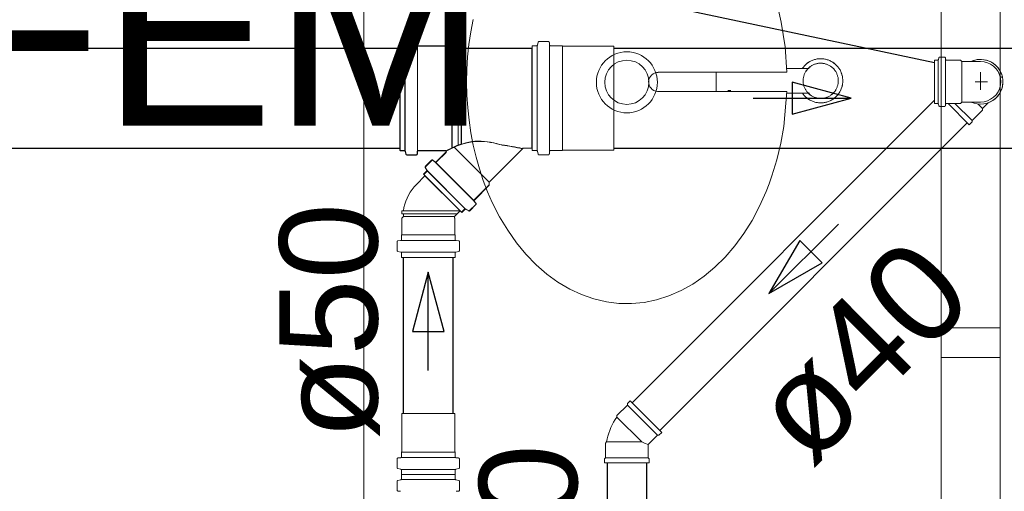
# Model space of a CAD drawing. Header units: millimetres. Extents: x 567 to 934, y -1 to 364.
# Tile 57 of 256: x 618.368 to 620.374, y 46.321 to 47.281. Entities that reach past the tile are written whole.
import ezdxf

# ---------------------------------------------------------------- set-up
doc = ezdxf.new("R2010")
doc.units = ezdxf.units.MM
doc.header["$MEASUREMENT"] = 0
doc.linetypes.add('NULL', pattern=[0])
doc.layers.add('ARQ FINA', color=8, linetype='Continuous')
for name, color, linetype, lineweight in [('Simbolos', 14, 'Continuous', 20), ('Simbolos_int', 14, 'Continuous', 15), ('TQ-Condutos', 14, 'Continuous', 25), ('TQ-Sentido conduto', 14, 'Continuous', 30), ('TQ-Textos conduto', 7, 'Continuous', 9)]:
    doc.layers.add(name, color=color, linetype=linetype, lineweight=lineweight)
doc.styles.add('Arial', font='arial.ttf')

msp = doc.modelspace()

# ---------------------------------------------------------------- linework, layer by layer
at = {"layer": 'ARQ FINA', "lineweight": 5}
for p, q in [((619.0694, 48.2542), (619.0694, 42.909)), ((620.3656, 47.679), (620.3656, 43.539)), ((620.2456, 46.654), (620.2456, 47.609)), ((619.669, 47.1743), (619.9311, 47.1743)), ((619.7867, 47.1744), (619.7867, 47.157)), ((619.9766, 47.182), (619.9314, 47.182)), ((619.7867, 47.157), (619.7867, 47.1353)), ((619.9311, 47.1351), (619.6671, 47.1351)), ((619.8105, 47.137), (619.8171, 47.137)), ((619.9314, 47.132), (619.9771, 47.132)), ((620.2456, 46.654), (620.2456, 46.594)), ((620.3656, 46.654), (620.2456, 46.654)), ((620.2456, 46.594), (620.3656, 46.594)), ((620.2456, 45.639), (620.2456, 46.594))]:
    msp.add_line(p, q, dxfattribs=at)
for points in [[(619.9311, 47.1743), (619.9273, 47.226), (619.9238, 47.2513), (619.9193, 47.2762), (619.9137, 47.3008)], [(619.2918, 47.2815), (619.287, 47.2564), (619.2833, 47.231), (619.2806, 47.2055), (619.279, 47.1798), (619.2785, 47.1539), (619.2791, 47.1279), (619.2807, 47.1022), (619.2834, 47.0767), (619.2871, 47.0513), (619.2919, 47.0262), (619.2977, 47.0017), (619.3046, 46.9777), (619.3124, 46.9542), (619.3212, 46.9312), (619.3309, 46.9092), (619.3457, 46.8802), (619.3622, 46.8527), (619.3801, 46.8273), (619.3995, 46.8039), (619.4202, 46.7825), (619.4419, 46.7636), (619.4647, 46.7471), (619.4885, 46.7331), (619.5128, 46.7217), (619.5377, 46.713), (619.5632, 46.7071), (619.5887, 46.7039), (619.6145, 46.7036), (619.6403, 46.706), (619.6656, 46.7112), (619.6908, 46.7192), (619.7154, 46.7299), (619.7392, 46.7432), (619.7622, 46.7592), (619.7843, 46.7775), (619.8052, 46.7981), (619.8249, 46.8211), (619.8433, 46.8461), (619.8601, 46.8729), (619.8754, 46.9017), (619.889, 46.9319), (619.8951, 46.9474), (619.9007, 46.9634), (619.9107, 46.9963), (619.9188, 47.03), (619.9249, 47.0643), (619.9311, 47.1351)], [(620, 47.202), (619.9982, 47.202), (619.9964, 47.2019), (619.9946, 47.2017), (619.9928, 47.2015), (619.991, 47.2011), (619.9893, 47.2007), (619.9875, 47.2003), (619.9858, 47.1998), (619.9841, 47.1992), (619.9824, 47.1985), (619.9808, 47.1978), (619.9792, 47.197), (619.9776, 47.1961), (619.9761, 47.1952), (619.9746, 47.1942), (619.9731, 47.1931), (619.9717, 47.192), (619.9703, 47.1909), (619.969, 47.1897), (619.9677, 47.1884), (619.9665, 47.1871), (619.9653, 47.1857), (619.9642, 47.1843), (619.9631, 47.1828), (619.9621, 47.1814)], [(620, 47.1929), (619.9985, 47.1928), (619.9971, 47.1927), (619.9957, 47.1926), (619.9943, 47.1924), (619.9929, 47.1921), (619.9915, 47.1918), (619.9901, 47.1915), (619.9887, 47.191), (619.9874, 47.1906), (619.986, 47.19), (619.9847, 47.1894), (619.9834, 47.1888), (619.9822, 47.1881), (619.9809, 47.1874), (619.9797, 47.1866), (619.9786, 47.1858), (619.9774, 47.1849), (619.9764, 47.184), (619.9753, 47.183), (619.9743, 47.182), (619.9733, 47.1809), (619.9724, 47.1799), (619.9715, 47.1787), (619.9706, 47.1776), (619.9698, 47.1764), (619.9691, 47.1752), (619.9684, 47.1739), (619.9677, 47.1726), (619.9671, 47.1713), (619.9666, 47.17), (619.9661, 47.1687), (619.9657, 47.1673), (619.9653, 47.1659), (619.9649, 47.1645), (619.9647, 47.1631), (619.9645, 47.1617), (619.9643, 47.1603), (619.9642, 47.1589), (619.9642, 47.1574), (619.9642, 47.156), (619.9642, 47.1546), (619.9644, 47.1531), (619.9645, 47.1517), (619.9648, 47.1503), (619.9651, 47.1489), (619.9654, 47.1475), (619.9658, 47.1461), (619.9663, 47.1448), (619.9668, 47.1434), (619.9674, 47.1421), (619.968, 47.1408), (619.9687, 47.1396), (619.9694, 47.1383), (619.9702, 47.1371), (619.971, 47.136), (619.9719, 47.1348), (619.9728, 47.1337), (619.9737, 47.1326), (619.9747, 47.1316), (619.9758, 47.1306), (619.9769, 47.1297), (619.978, 47.1288), (619.9791, 47.1279), (619.9803, 47.1271), (619.9815, 47.1263), (619.9827, 47.1256), (619.984, 47.125), (619.9853, 47.1244), (619.9866, 47.1238), (619.988, 47.1233), (619.9893, 47.1228), (619.9907, 47.1224), (619.9921, 47.1221), (619.9935, 47.1218), (619.9949, 47.1216), (619.9963, 47.1214), (619.9978, 47.1213), (619.9992, 47.1212), (620, 47.1212)], [(620, 47.112), (620.0018, 47.1121), (620.0036, 47.1122), (620.0054, 47.1124), (620.0071, 47.1126), (620.0089, 47.1129), (620.0107, 47.1133), (620.0124, 47.1138), (620.0141, 47.1143), (620.0158, 47.1149), (620.0175, 47.1156), (620.0191, 47.1163), (620.0208, 47.1171), (620.0223, 47.118), (620.0239, 47.1189), (620.0254, 47.1199), (620.0268, 47.1209), (620.0283, 47.122), (620.0296, 47.1232), (620.031, 47.1244), (620.0323, 47.1257), (620.0335, 47.127), (620.0347, 47.1284), (620.0358, 47.1298), (620.0368, 47.1312), (620.0378, 47.1327), (620.0388, 47.1343), (620.0397, 47.1358), (620.0405, 47.1374), (620.0412, 47.1391), (620.0419, 47.1407), (620.0425, 47.1424), (620.0431, 47.1441), (620.0436, 47.1459), (620.044, 47.1476), (620.0443, 47.1494), (620.0446, 47.1512), (620.0448, 47.153), (620.0449, 47.1548), (620.045, 47.1566), (620.045, 47.1584), (620.0449, 47.1601), (620.0447, 47.1619), (620.0445, 47.1637), (620.0442, 47.1655), (620.0438, 47.1673), (620.0433, 47.169), (620.0428, 47.1707), (620.0423, 47.1724), (620.0416, 47.1741), (620.0409, 47.1758), (620.0401, 47.1774), (620.0393, 47.179), (620.0384, 47.1805), (620.0374, 47.182), (620.0364, 47.1835), (620.0353, 47.185), (620.0341, 47.1863), (620.0329, 47.1877), (620.0317, 47.189), (620.0304, 47.1902), (620.029, 47.1914), (620.0276, 47.1925), (620.0262, 47.1936), (620.0247, 47.1946), (620.0232, 47.1956), (620.0216, 47.1965), (620.02, 47.1973), (620.0184, 47.1981), (620.0167, 47.1988), (620.015, 47.1994), (620.0133, 47.2), (620.0116, 47.2005), (620.0099, 47.2009), (620.0081, 47.2013), (620.0063, 47.2016), (620.0045, 47.2018), (620.0027, 47.202), (620.0009, 47.202), (620, 47.202)], [(620, 47.1212), (620.0014, 47.1212), (620.0028, 47.1213), (620.0043, 47.1215), (620.0057, 47.1217), (620.0071, 47.1219), (620.0085, 47.1222), (620.0099, 47.1226), (620.0112, 47.123), (620.0126, 47.1235), (620.0139, 47.124), (620.0152, 47.1246), (620.0165, 47.1253), (620.0178, 47.126), (620.019, 47.1267), (620.0202, 47.1275), (620.0214, 47.1283), (620.0225, 47.1292), (620.0236, 47.1301), (620.0246, 47.1311), (620.0257, 47.1321), (620.0266, 47.1331), (620.0276, 47.1342), (620.0285, 47.1353), (620.0293, 47.1365), (620.0301, 47.1377), (620.0309, 47.1389), (620.0316, 47.1402), (620.0322, 47.1414), (620.0328, 47.1427), (620.0334, 47.1441), (620.0338, 47.1454), (620.0343, 47.1468), (620.0347, 47.1481), (620.035, 47.1495), (620.0353, 47.1509), (620.0355, 47.1524), (620.0356, 47.1538), (620.0357, 47.1552), (620.0358, 47.1567), (620.0358, 47.1581), (620.0357, 47.1595), (620.0356, 47.1609), (620.0354, 47.1624), (620.0352, 47.1638), (620.0349, 47.1652), (620.0345, 47.1666), (620.0341, 47.1679), (620.0336, 47.1693), (620.0331, 47.1706), (620.0325, 47.1719), (620.0319, 47.1732), (620.0312, 47.1745), (620.0305, 47.1757), (620.0298, 47.1769), (620.0289, 47.1781), (620.0281, 47.1793), (620.0272, 47.1804), (620.0262, 47.1814), (620.0252, 47.1825), (620.0242, 47.1835), (620.0231, 47.1844), (620.022, 47.1853), (620.0208, 47.1862), (620.0196, 47.187), (620.0184, 47.1877), (620.0172, 47.1884), (620.0159, 47.1891), (620.0146, 47.1897), (620.0133, 47.1903), (620.012, 47.1908), (620.0106, 47.1912), (620.0092, 47.1916), (620.0078, 47.192), (620.0064, 47.1923), (620.005, 47.1925), (620.0036, 47.1927), (620.0022, 47.1928), (620.0007, 47.1929), (620, 47.1929)], [(619.9626, 47.132), (619.9636, 47.1306), (619.9647, 47.1291), (619.9658, 47.1277), (619.967, 47.1264), (619.9683, 47.1251), (619.9696, 47.1239), (619.9709, 47.1227), (619.9723, 47.1215), (619.9738, 47.1205), (619.9752, 47.1194), (619.9768, 47.1185), (619.9783, 47.1176), (619.9799, 47.1167), (619.9816, 47.116), (619.9832, 47.1153), (619.9849, 47.1146), (619.9866, 47.1141), (619.9883, 47.1136), (619.9901, 47.1131), (619.9918, 47.1128), (619.9936, 47.1125), (619.9954, 47.1123), (619.9972, 47.1121), (619.999, 47.112), (620, 47.112)]]:
    msp.add_lwpolyline(points, dxfattribs=at)
for radius in [0.0621, 0.045]:
    msp.add_circle((619.605, 47.1539), radius, dxfattribs=at)
for centre, radius, start, end in [((620, 47.157), 0.0358, 126.9939, 148.3523), ((620, 47.157), 0.045, 121.499, 131.1537), ((620, 47.157), 0.045, 90, 97.227), ((620, 47.157), 0.0358, 90, 95.0184), ((620, 47.157), 0.045, 84.0978, 90), ((620, 47.157), 0.0358, 82.8453, 90), ((620, 47.157), 0.045, 47.4436, 60.7005), ((620, 47.157), 0.0358, 38.9543, 52.1332), ((619.669, 47.1546), 0.0196, 90, 264.5826), ((620, 47.157), 0.045, 11.2838, 21.3214), ((620, 47.157), 0.045, 335.3631, 348.6584), ((620, 47.157), 0.0358, 218.9543, 232.1332), ((620, 47.157), 0.0358, 306.9939, 328.3523), ((620, 47.157), 0.045, 227.4436, 240.7005), ((620, 47.157), 0.045, 264.0978, 270), ((620, 47.157), 0.0358, 262.8453, 270), ((620, 47.157), 0.0358, 270, 275.0184), ((620, 47.157), 0.045, 270, 277.227), ((620, 47.157), 0.045, 301.499, 311.1537)]:
    msp.add_arc(centre, radius, start, end, dxfattribs=at)
at = {"layer": 'Simbolos'}
for p, q in [((619.1423, 47.2282), (619.1512, 47.2282)), ((619.1423, 47.2282), (619.1423, 47.0152)), ((619.1428, 47.2277), (619.1517, 47.2277)), ((619.1428, 47.2277), (619.1428, 47.0147)), ((619.1528, 47.2282), (619.1528, 47.0152)), ((619.1547, 47.2355), (619.1532, 47.2297)), ((619.1533, 47.2277), (619.1533, 47.0147)), ((619.1552, 47.235), (619.1537, 47.2292)), ((619.1567, 47.237), (619.1756, 47.237)), ((619.1572, 47.2365), (619.1761, 47.2365)), ((619.1776, 47.2352), (619.178, 47.23)), ((619.1781, 47.2347), (619.1785, 47.2295)), ((619.1782, 47.2282), (619.1782, 47.0152)), ((619.1787, 47.2277), (619.1787, 47.0147)), ((619.18, 47.2282), (619.2437, 47.2282)), ((619.1805, 47.2277), (619.2442, 47.2277)), ((619.2437, 47.2282), (619.2486, 47.2233)), ((619.2442, 47.2277), (619.2491, 47.2228)), ((619.261, 47.2233), (619.2612, 47.2263)), ((619.2612, 47.2263), (619.2671, 47.2263)), ((619.2615, 47.2228), (619.2617, 47.2258)), ((619.2617, 47.2258), (619.2676, 47.2258)), ((619.2674, 47.2233), (619.2671, 47.2263)), ((619.2679, 47.2228), (619.2676, 47.2258)), ((619.4118, 47.0152), (619.4118, 47.2282)), ((619.4118, 47.2282), (619.4207, 47.2282)), ((619.4242, 47.2355), (619.4227, 47.2297)), ((619.4262, 47.237), (619.4451, 47.237)), ((619.4471, 47.2352), (619.4475, 47.23)), ((619.4495, 47.2282), (619.4737, 47.2282)), ((619.4737, 47.2282), (619.4742, 47.2277)), ((619.4742, 47.2277), (619.5788, 47.2277)), ((619.2486, 47.0205), (619.2486, 47.2233)), ((619.2486, 47.2233), (619.261, 47.2233)), ((619.2491, 47.02), (619.2491, 47.2228)), ((619.2491, 47.2228), (619.2615, 47.2228)), ((619.261, 47.0258), (619.261, 47.2233)), ((619.2615, 47.0253), (619.2615, 47.2228)), ((619.2674, 47.2233), (619.4113, 47.2233)), ((619.2674, 47.028), (619.2674, 47.2233)), ((619.2679, 47.2228), (619.4118, 47.2228)), ((619.2679, 47.0275), (619.2679, 47.2228)), ((619.4113, 47.2233), (619.4113, 47.0201)), ((619.4118, 47.2228), (619.4118, 47.0196)), ((620.2425, 47.2051), (620.2521, 47.2051)), ((620.2316, 47.1109), (620.2316, 47.1991)), ((620.2316, 47.1991), (620.2378, 47.1991)), ((620.2406, 47.2036), (620.2397, 47.2006)), ((620.254, 47.2033), (620.2543, 47.2009)), ((620.2562, 47.1991), (620.2846, 47.1991)), ((620.2846, 47.1991), (620.2875, 47.1962)), ((620.3061, 47.1962), (620.2875, 47.1962)), ((620.3256, 47.1962), (620.3061, 47.1962)), ((620.2316, 47.1109), (620.2378, 47.1109)), ((620.2406, 47.1064), (620.2397, 47.1094)), ((620.2425, 47.1049), (620.2521, 47.1049)), ((620.254, 47.1067), (620.2543, 47.1091)), ((620.2562, 47.1109), (620.2846, 47.1109)), ((620.3027, 47.0676), (620.2594, 47.1109)), ((620.2846, 47.1109), (620.2875, 47.1138)), ((620.3061, 47.1138), (620.2875, 47.1138)), ((620.3256, 47.1138), (620.3061, 47.1138)), ((620.3409, 47.112), (620.3296, 47.1007)), ((620.3084, 47.0761), (620.3296, 47.0973)), ((620.3296, 47.0973), (620.3296, 47.1007)), ((620.3027, 47.0676), (620.3084, 47.0732)), ((620.3084, 47.0732), (620.3084, 47.0761)), ((619.1423, 47.0152), (619.1512, 47.0152)), ((619.1428, 47.0147), (619.1517, 47.0147)), ((619.1547, 47.0079), (619.1532, 47.0137)), ((619.1552, 47.0074), (619.1537, 47.0132)), ((619.1567, 47.0064), (619.1756, 47.0064)), ((619.1572, 47.0059), (619.1761, 47.0059)), ((619.1776, 47.0082), (619.178, 47.0134)), ((619.1781, 47.0077), (619.1785, 47.0129)), ((619.18, 47.0152), (619.2347, 47.0152)), ((619.1805, 47.0147), (619.2352, 47.0147)), ((619.2165, 46.9922), (619.2361, 47.0118)), ((619.217, 46.9917), (619.2366, 47.0113)), ((619.2527, 47.0224), (619.3242, 46.9509)), ((619.2532, 47.0219), (619.3247, 46.9504)), ((619.3242, 46.9509), (619.3934, 47.0201)), ((619.3247, 46.9504), (619.3939, 47.0196)), ((619.3934, 47.0201), (619.4113, 47.0201)), ((619.3939, 47.0196), (619.4118, 47.0196)), ((619.4118, 47.0152), (619.4207, 47.0152)), ((619.4242, 47.0079), (619.4227, 47.0137)), ((619.4262, 47.0064), (619.4451, 47.0064)), ((619.4471, 47.0082), (619.4475, 47.0134)), ((619.4495, 47.0152), (619.4737, 47.0152)), ((619.4737, 47.0152), (619.4742, 47.0157)), ((619.4742, 47.0157), (619.5788, 47.0157)), ((619.1946, 46.9829), (619.207, 46.9953)), ((619.1951, 46.9824), (619.2075, 46.9948)), ((619.2097, 46.9954), (619.2138, 46.9921)), ((619.2102, 46.9949), (619.2143, 46.9916)), ((619.2152, 46.9909), (619.2925, 46.9135)), ((619.2157, 46.9904), (619.293, 46.913)), ((619.1761, 46.9462), (619.1937, 46.9638)), ((619.1909, 46.9666), (619.1971, 46.9728)), ((619.1909, 46.9666), (619.2683, 46.8893)), ((619.1914, 46.9661), (619.1976, 46.9723)), ((619.1914, 46.9661), (619.2688, 46.8888)), ((619.1943, 46.9805), (619.1974, 46.9752)), ((619.1948, 46.98), (619.1979, 46.9747)), ((619.1982, 46.9739), (619.2755, 46.8965)), ((619.1987, 46.9734), (619.276, 46.896)), ((619.2938, 46.9148), (619.3242, 46.9452)), ((619.2943, 46.9143), (619.3247, 46.9447)), ((619.3242, 46.9452), (619.3242, 46.9509)), ((619.3247, 46.9447), (619.3247, 46.9504)), ((619.2846, 46.893), (619.297, 46.9054)), ((619.2851, 46.8925), (619.2975, 46.9049)), ((619.2971, 46.9081), (619.2937, 46.9121)), ((619.2976, 46.9076), (619.2942, 46.9116)), ((619.1498, 46.8923), (619.1468, 46.892)), ((619.1468, 46.8862), (619.1468, 46.892)), ((619.1498, 46.8859), (619.1468, 46.8862)), ((619.1498, 46.8807), (619.1498, 46.8859)), ((619.254, 46.8807), (619.2654, 46.8921)), ((619.2683, 46.8893), (619.2744, 46.8954)), ((619.2688, 46.8888), (619.2749, 46.8949)), ((619.2822, 46.8927), (619.2768, 46.8957)), ((619.2827, 46.8922), (619.2773, 46.8952)), ((619.1462, 46.8771), (619.1498, 46.8807)), ((619.1462, 46.8435), (619.1462, 46.8771)), ((619.2548, 46.8771), (619.254, 46.8779)), ((619.2548, 46.8435), (619.2548, 46.8771)), ((619.1458, 46.8431), (619.1462, 46.8435)), ((619.2552, 46.8431), (619.2548, 46.8435)), ((619.1369, 46.8118), (619.1369, 46.8293)), ((619.1387, 46.8313), (619.1439, 46.8318)), ((619.1458, 46.8338), (619.1458, 46.8431)), ((619.2552, 46.8338), (619.2552, 46.8431)), ((619.2622, 46.8313), (619.257, 46.8318)), ((619.2641, 46.8118), (619.2641, 46.8293)), ((619.1383, 46.8098), (619.1443, 46.8083)), ((619.1458, 46.7976), (619.1458, 46.8063)), ((619.2552, 46.7976), (619.2552, 46.8063)), ((619.2626, 46.8098), (619.2566, 46.8083)), ((619.1458, 46.7976), (619.2552, 46.7976)), ((619.6116, 46.5055), (619.606, 46.4998)), ((619.6761, 46.441), (619.6116, 46.5055)), ((619.606, 46.497), (619.5847, 46.4758)), ((619.606, 46.4998), (619.606, 46.497)), ((619.1462, 46.4014), (619.1462, 46.4795)), ((619.2548, 46.4014), (619.2548, 46.4795)), ((619.5847, 46.4758), (619.5847, 46.4724)), ((619.6676, 46.4353), (619.6486, 46.4163)), ((619.6704, 46.4353), (619.6676, 46.4353)), ((619.6761, 46.441), (619.6704, 46.4353)), ((619.5614, 46.4193), (619.5638, 46.4217)), ((619.5614, 46.3894), (619.5614, 46.4193)), ((619.6486, 46.3894), (619.6486, 46.4163)), ((619.1369, 46.3696), (619.1369, 46.3872)), ((619.1387, 46.3892), (619.1439, 46.3896)), ((619.1458, 46.401), (619.1462, 46.4014)), ((619.1458, 46.3916), (619.1458, 46.401)), ((619.2552, 46.401), (619.2548, 46.4014)), ((619.2552, 46.3916), (619.2552, 46.401)), ((619.2622, 46.3892), (619.257, 46.3896)), ((619.2641, 46.3696), (619.2641, 46.3872)), ((619.5594, 46.3873), (619.5614, 46.3894)), ((619.5594, 46.3793), (619.5594, 46.3873)), ((619.6506, 46.3873), (619.6486, 46.3894)), ((619.6506, 46.3793), (619.6506, 46.3873)), ((619.1383, 46.3677), (619.1443, 46.3661)), ((619.1458, 46.3555), (619.1458, 46.3642)), ((619.2552, 46.3555), (619.2552, 46.3642)), ((619.2626, 46.3677), (619.2566, 46.3661)), ((619.6506, 46.3793), (619.5594, 46.3793)), ((619.1384, 46.3433), (619.1444, 46.3448)), ((619.2552, 46.3555), (619.1458, 46.3555)), ((619.2552, 46.3555), (619.1458, 46.3555)), ((619.1458, 46.3555), (619.1458, 46.3468)), ((619.2552, 46.3555), (619.2552, 46.3468)), ((619.2627, 46.3433), (619.2567, 46.3448)), ((619.1369, 46.3413), (619.1369, 46.3238)), ((619.1388, 46.3218), (619.144, 46.3213)), ((619.2623, 46.3218), (619.2571, 46.3213)), ((619.2641, 46.3413), (619.2641, 46.3238))]:
    msp.add_line(p, q, dxfattribs=at)
for points in [[(619.1512, 47.2282), (619.1515, 47.2282), (619.1518, 47.2283), (619.1521, 47.2284), (619.1523, 47.2285), (619.1526, 47.2287), (619.1528, 47.2289), (619.1529, 47.2291), (619.1531, 47.2294), (619.1532, 47.2297)], [(619.1517, 47.2277), (619.152, 47.2277), (619.1523, 47.2278), (619.1526, 47.2279), (619.1528, 47.228), (619.1531, 47.2282), (619.1533, 47.2284), (619.1534, 47.2286), (619.1536, 47.2289), (619.1537, 47.2292)], [(619.1567, 47.237), (619.1564, 47.237), (619.1561, 47.2369), (619.1558, 47.2368), (619.1556, 47.2367), (619.1553, 47.2365), (619.1551, 47.2363), (619.155, 47.236), (619.1548, 47.2358), (619.1547, 47.2355)], [(619.1572, 47.2365), (619.1569, 47.2365), (619.1566, 47.2364), (619.1563, 47.2363), (619.1561, 47.2362), (619.1558, 47.236), (619.1556, 47.2358), (619.1555, 47.2355), (619.1553, 47.2353), (619.1552, 47.235)], [(619.1776, 47.2352), (619.1775, 47.2355), (619.1774, 47.2358), (619.1772, 47.2361), (619.177, 47.2364), (619.1768, 47.2366), (619.1765, 47.2368), (619.1762, 47.2369), (619.1759, 47.237), (619.1756, 47.237)], [(619.1781, 47.2347), (619.178, 47.235), (619.1779, 47.2353), (619.1777, 47.2356), (619.1775, 47.2359), (619.1773, 47.2361), (619.177, 47.2363), (619.1767, 47.2364), (619.1764, 47.2365), (619.1761, 47.2365)], [(619.178, 47.23), (619.1781, 47.2297), (619.1782, 47.2294), (619.1783, 47.2291), (619.1785, 47.2288), (619.1788, 47.2286), (619.179, 47.2284), (619.1793, 47.2283), (619.1797, 47.2282), (619.18, 47.2282)], [(619.1785, 47.2295), (619.1786, 47.2292), (619.1787, 47.2289), (619.1788, 47.2286), (619.179, 47.2283), (619.1793, 47.2281), (619.1795, 47.2279), (619.1798, 47.2278), (619.1802, 47.2277), (619.1805, 47.2277)], [(619.4207, 47.2282), (619.421, 47.2282), (619.4213, 47.2283), (619.4216, 47.2284), (619.4218, 47.2285), (619.422, 47.2287), (619.4222, 47.2289), (619.4224, 47.2291), (619.4226, 47.2294), (619.4226, 47.2297)], [(619.4262, 47.237), (619.4259, 47.237), (619.4256, 47.2369), (619.4253, 47.2368), (619.4251, 47.2367), (619.4248, 47.2365), (619.4246, 47.2363), (619.4245, 47.236), (619.4243, 47.2358), (619.4242, 47.2355)], [(619.447, 47.2352), (619.447, 47.2355), (619.4469, 47.2358), (619.4467, 47.2361), (619.4465, 47.2364), (619.4463, 47.2366), (619.446, 47.2368), (619.4457, 47.2369), (619.4454, 47.237), (619.4451, 47.237)], [(619.4475, 47.23), (619.4476, 47.2297), (619.4477, 47.2294), (619.4478, 47.2291), (619.448, 47.2288), (619.4483, 47.2286), (619.4485, 47.2284), (619.4488, 47.2283), (619.4492, 47.2282), (619.4495, 47.2282)], [(620.2425, 47.2051), (620.2422, 47.2051), (620.2419, 47.205), (620.2417, 47.2049), (620.2414, 47.2048), (620.2412, 47.2046), (620.241, 47.2044), (620.2408, 47.2041), (620.2407, 47.2039), (620.2406, 47.2036)], [(620.254, 47.2033), (620.254, 47.2036), (620.2539, 47.2039), (620.2537, 47.2042), (620.2535, 47.2044), (620.2533, 47.2047), (620.253, 47.2048), (620.2527, 47.205), (620.2524, 47.2051), (620.2521, 47.2051)], [(620.2378, 47.1991), (620.2381, 47.1991), (620.2384, 47.1992), (620.2387, 47.1993), (620.2389, 47.1994), (620.2391, 47.1996), (620.2393, 47.1998), (620.2395, 47.2), (620.2397, 47.2003), (620.2397, 47.2006)], [(620.2542, 47.2009), (620.2543, 47.2006), (620.2544, 47.2003), (620.2546, 47.2), (620.2548, 47.1997), (620.255, 47.1995), (620.2553, 47.1993), (620.2556, 47.1992), (620.2559, 47.1991), (620.2562, 47.1991)], [(620.3256, 47.1138), (620.3328, 47.1144), (620.3397, 47.1163), (620.3462, 47.1193), (620.3521, 47.1234), (620.3572, 47.1285), (620.3613, 47.1344), (620.3643, 47.1409), (620.3662, 47.1478), (620.3668, 47.155), (620.3662, 47.1621), (620.3643, 47.1691), (620.3613, 47.1756), (620.3572, 47.1814), (620.3521, 47.1865), (620.3462, 47.1906), (620.3397, 47.1937), (620.3328, 47.1955), (620.3256, 47.1962)], [(620.2397, 47.1094), (620.2397, 47.1097), (620.2395, 47.1099), (620.2393, 47.1102), (620.2391, 47.1104), (620.2389, 47.1106), (620.2387, 47.1107), (620.2384, 47.1108), (620.2381, 47.1109), (620.2378, 47.1109)], [(620.2406, 47.1064), (620.2407, 47.1061), (620.2408, 47.1058), (620.241, 47.1056), (620.2412, 47.1054), (620.2414, 47.1052), (620.2417, 47.1051), (620.2419, 47.105), (620.2422, 47.1049), (620.2425, 47.1049)], [(620.2521, 47.1049), (620.2524, 47.1049), (620.2527, 47.105), (620.253, 47.1051), (620.2533, 47.1053), (620.2535, 47.1055), (620.2537, 47.1058), (620.2539, 47.1061), (620.254, 47.1064), (620.254, 47.1067)], [(620.2562, 47.1109), (620.2559, 47.1109), (620.2556, 47.1108), (620.2553, 47.1106), (620.255, 47.1105), (620.2548, 47.1102), (620.2546, 47.11), (620.2544, 47.1097), (620.2543, 47.1094), (620.2542, 47.1091)], [(619.289, 47.0332), (619.2828, 47.0321), (619.2767, 47.0307), (619.2707, 47.029), (619.2648, 47.0271), (619.2589, 47.025), (619.2531, 47.0226), (619.2474, 47.02), (619.2419, 47.0172), (619.2364, 47.0141)], [(619.2895, 47.0327), (619.2833, 47.0316), (619.2772, 47.0302), (619.2712, 47.0285), (619.2653, 47.0266), (619.2594, 47.0245), (619.2536, 47.0221), (619.2479, 47.0195), (619.2424, 47.0167), (619.2369, 47.0136)], [(619.3455, 47.0275), (619.3394, 47.0294), (619.3332, 47.0309), (619.327, 47.0321), (619.3207, 47.033), (619.3143, 47.0337), (619.308, 47.034), (619.3016, 47.034), (619.2953, 47.0338), (619.289, 47.0332)], [(619.346, 47.027), (619.3399, 47.0289), (619.3337, 47.0304), (619.3275, 47.0316), (619.3212, 47.0325), (619.3148, 47.0332), (619.3085, 47.0335), (619.3021, 47.0335), (619.2958, 47.0333), (619.2895, 47.0327)], [(619.3918, 47.0192), (619.3867, 47.0203), (619.3815, 47.0213), (619.3764, 47.0223), (619.3712, 47.0232), (619.3661, 47.0242), (619.3609, 47.025), (619.3558, 47.0259), (619.3506, 47.0267), (619.3455, 47.0275)], [(619.3923, 47.0187), (619.3872, 47.0198), (619.382, 47.0208), (619.3769, 47.0218), (619.3717, 47.0227), (619.3666, 47.0237), (619.3614, 47.0245), (619.3563, 47.0254), (619.3511, 47.0262), (619.346, 47.027)], [(619.1532, 47.0137), (619.1531, 47.014), (619.1529, 47.0142), (619.1528, 47.0145), (619.1526, 47.0147), (619.1523, 47.0149), (619.1521, 47.015), (619.1518, 47.0151), (619.1515, 47.0152), (619.1512, 47.0152)], [(619.1537, 47.0132), (619.1536, 47.0135), (619.1534, 47.0137), (619.1533, 47.014), (619.1531, 47.0142), (619.1528, 47.0144), (619.1526, 47.0145), (619.1523, 47.0146), (619.152, 47.0147), (619.1517, 47.0147)], [(619.1547, 47.0079), (619.1548, 47.0076), (619.155, 47.0073), (619.1551, 47.0071), (619.1553, 47.0069), (619.1556, 47.0067), (619.1558, 47.0066), (619.1561, 47.0065), (619.1564, 47.0064), (619.1567, 47.0064)], [(619.1552, 47.0074), (619.1553, 47.0071), (619.1555, 47.0068), (619.1556, 47.0066), (619.1558, 47.0064), (619.1561, 47.0062), (619.1563, 47.0061), (619.1566, 47.006), (619.1569, 47.0059), (619.1572, 47.0059)], [(619.1756, 47.0064), (619.1759, 47.0064), (619.1762, 47.0065), (619.1765, 47.0066), (619.1768, 47.0068), (619.177, 47.007), (619.1772, 47.0073), (619.1774, 47.0076), (619.1775, 47.0079), (619.1776, 47.0082)], [(619.1761, 47.0059), (619.1764, 47.0059), (619.1767, 47.006), (619.177, 47.0061), (619.1773, 47.0063), (619.1775, 47.0065), (619.1777, 47.0068), (619.1779, 47.0071), (619.178, 47.0074), (619.1781, 47.0077)], [(619.18, 47.0152), (619.1797, 47.0152), (619.1793, 47.0151), (619.179, 47.015), (619.1788, 47.0148), (619.1785, 47.0146), (619.1783, 47.0143), (619.1782, 47.014), (619.1781, 47.0137), (619.178, 47.0134)], [(619.1805, 47.0147), (619.1802, 47.0147), (619.1798, 47.0146), (619.1795, 47.0145), (619.1793, 47.0143), (619.179, 47.0141), (619.1788, 47.0138), (619.1787, 47.0135), (619.1786, 47.0132), (619.1785, 47.0129)], [(619.2361, 47.0118), (619.2362, 47.012), (619.2364, 47.0122), (619.2365, 47.0124), (619.2366, 47.0127), (619.2366, 47.0129), (619.2367, 47.0132), (619.2366, 47.0135), (619.2366, 47.0137), (619.2365, 47.014), (619.2364, 47.0142), (619.2362, 47.0144), (619.2361, 47.0146), (619.2359, 47.0148), (619.2357, 47.0149), (619.2354, 47.015), (619.2352, 47.0151), (619.2349, 47.0152), (619.2347, 47.0152)], [(619.2366, 47.0113), (619.2367, 47.0115), (619.2369, 47.0117), (619.237, 47.0119), (619.2371, 47.0122), (619.2371, 47.0124), (619.2372, 47.0127), (619.2371, 47.013), (619.2371, 47.0132), (619.237, 47.0135), (619.2369, 47.0137), (619.2367, 47.0139), (619.2366, 47.0141), (619.2364, 47.0143), (619.2362, 47.0144), (619.2359, 47.0145), (619.2357, 47.0146), (619.2354, 47.0147), (619.2352, 47.0147)], [(619.3934, 47.0201), (619.3932, 47.0201), (619.393, 47.02), (619.3928, 47.02), (619.3926, 47.0199), (619.3924, 47.0198), (619.3922, 47.0197), (619.3921, 47.0195), (619.3919, 47.0194), (619.3918, 47.0192)], [(619.3939, 47.0196), (619.3937, 47.0196), (619.3935, 47.0195), (619.3933, 47.0195), (619.3931, 47.0194), (619.3929, 47.0193), (619.3927, 47.0192), (619.3926, 47.019), (619.3924, 47.0189), (619.3923, 47.0187)], [(619.4226, 47.0137), (619.4226, 47.014), (619.4224, 47.0142), (619.4222, 47.0145), (619.422, 47.0147), (619.4218, 47.0149), (619.4216, 47.015), (619.4213, 47.0151), (619.421, 47.0152), (619.4207, 47.0152)], [(619.4242, 47.0079), (619.4243, 47.0076), (619.4245, 47.0073), (619.4246, 47.0071), (619.4248, 47.0069), (619.4251, 47.0067), (619.4253, 47.0066), (619.4256, 47.0065), (619.4259, 47.0064), (619.4262, 47.0064)], [(619.4451, 47.0064), (619.4454, 47.0064), (619.4457, 47.0065), (619.446, 47.0066), (619.4463, 47.0068), (619.4465, 47.007), (619.4467, 47.0073), (619.4469, 47.0076), (619.447, 47.0079), (619.447, 47.0082)], [(619.4495, 47.0152), (619.4492, 47.0152), (619.4488, 47.0151), (619.4485, 47.015), (619.4483, 47.0148), (619.448, 47.0146), (619.4478, 47.0143), (619.4477, 47.014), (619.4476, 47.0137), (619.4475, 47.0134)], [(619.2097, 46.9954), (619.2095, 46.9956), (619.2092, 46.9958), (619.2088, 46.9959), (619.2085, 46.9959), (619.2082, 46.9959), (619.2079, 46.9958), (619.2076, 46.9957), (619.2073, 46.9955), (619.207, 46.9953)], [(619.2102, 46.9949), (619.21, 46.9951), (619.2097, 46.9953), (619.2093, 46.9954), (619.209, 46.9954), (619.2087, 46.9954), (619.2084, 46.9953), (619.2081, 46.9952), (619.2078, 46.995), (619.2075, 46.9948)], [(619.2138, 46.9921), (619.214, 46.9919), (619.2143, 46.9917), (619.2147, 46.9916), (619.215, 46.9916), (619.2153, 46.9916), (619.2156, 46.9917), (619.2159, 46.9918), (619.2162, 46.992), (619.2165, 46.9922)], [(619.2143, 46.9916), (619.2145, 46.9914), (619.2148, 46.9912), (619.2152, 46.9911), (619.2155, 46.9911), (619.2158, 46.9911), (619.2161, 46.9912), (619.2164, 46.9913), (619.2167, 46.9915), (619.217, 46.9917)], [(619.1946, 46.9829), (619.1944, 46.9827), (619.1943, 46.9825), (619.1942, 46.9822), (619.1941, 46.9819), (619.194, 46.9816), (619.194, 46.9813), (619.1941, 46.9811), (619.1942, 46.9808), (619.1943, 46.9805)], [(619.1951, 46.9824), (619.1949, 46.9822), (619.1948, 46.982), (619.1947, 46.9817), (619.1946, 46.9814), (619.1945, 46.9811), (619.1945, 46.9808), (619.1946, 46.9806), (619.1947, 46.9803), (619.1948, 46.98)], [(619.1971, 46.9728), (619.1973, 46.973), (619.1974, 46.9732), (619.1975, 46.9735), (619.1976, 46.9738), (619.1977, 46.9741), (619.1976, 46.9744), (619.1976, 46.9747), (619.1975, 46.9749), (619.1974, 46.9752)], [(619.1976, 46.9723), (619.1978, 46.9725), (619.1979, 46.9727), (619.198, 46.973), (619.1981, 46.9733), (619.1982, 46.9736), (619.1981, 46.9739), (619.1981, 46.9742), (619.198, 46.9744), (619.1979, 46.9747)], [(619.1761, 46.9462), (619.1715, 46.9412), (619.1673, 46.9359), (619.1635, 46.9303), (619.1601, 46.9244), (619.1571, 46.9183), (619.1546, 46.912), (619.1525, 46.9056), (619.1509, 46.899), (619.1498, 46.8923)], [(619.2938, 46.9148), (619.2936, 46.9146), (619.2934, 46.9143), (619.2933, 46.914), (619.2933, 46.9136), (619.2932, 46.9133), (619.2933, 46.913), (619.2934, 46.9127), (619.2935, 46.9124), (619.2937, 46.9121)], [(619.2943, 46.9143), (619.2941, 46.9141), (619.2939, 46.9138), (619.2938, 46.9135), (619.2938, 46.9131), (619.2937, 46.9128), (619.2938, 46.9125), (619.2939, 46.9122), (619.294, 46.9119), (619.2942, 46.9116)], [(619.297, 46.9054), (619.2972, 46.9056), (619.2974, 46.9059), (619.2975, 46.9062), (619.2975, 46.9065), (619.2976, 46.9069), (619.2975, 46.9072), (619.2974, 46.9075), (619.2973, 46.9078), (619.2971, 46.9081)], [(619.2975, 46.9049), (619.2977, 46.9051), (619.2979, 46.9054), (619.298, 46.9057), (619.298, 46.906), (619.2981, 46.9064), (619.298, 46.9067), (619.2979, 46.907), (619.2978, 46.9073), (619.2976, 46.9076)], [(619.2768, 46.8957), (619.2766, 46.8959), (619.2763, 46.896), (619.276, 46.896), (619.2757, 46.896), (619.2754, 46.896), (619.2752, 46.8959), (619.2749, 46.8958), (619.2746, 46.8956), (619.2744, 46.8954)], [(619.2773, 46.8952), (619.2771, 46.8954), (619.2768, 46.8955), (619.2765, 46.8955), (619.2762, 46.8955), (619.2759, 46.8955), (619.2757, 46.8954), (619.2754, 46.8953), (619.2751, 46.8951), (619.2749, 46.8949)], [(619.2822, 46.8927), (619.2824, 46.8925), (619.2827, 46.8924), (619.283, 46.8924), (619.2833, 46.8924), (619.2836, 46.8924), (619.2838, 46.8925), (619.2841, 46.8926), (619.2844, 46.8928), (619.2846, 46.893)], [(619.2827, 46.8922), (619.2829, 46.892), (619.2832, 46.8919), (619.2835, 46.8919), (619.2838, 46.8919), (619.2841, 46.8919), (619.2843, 46.892), (619.2846, 46.8921), (619.2849, 46.8923), (619.2851, 46.8925)], [(619.254, 46.8807), (619.2538, 46.8804), (619.2536, 46.8801), (619.2535, 46.8798), (619.2535, 46.8794), (619.2535, 46.8791), (619.2535, 46.8787), (619.2536, 46.8784), (619.2538, 46.8781), (619.254, 46.8779)], [(619.1387, 46.8313), (619.1384, 46.8312), (619.1381, 46.8311), (619.1378, 46.831), (619.1375, 46.8308), (619.1373, 46.8305), (619.1371, 46.8303), (619.137, 46.83), (619.1369, 46.8296), (619.1369, 46.8293)], [(619.1439, 46.8318), (619.1443, 46.8318), (619.1446, 46.8319), (619.1449, 46.8321), (619.1451, 46.8323), (619.1453, 46.8325), (619.1455, 46.8328), (619.1457, 46.8331), (619.1457, 46.8334), (619.1458, 46.8338)], [(619.2552, 46.8338), (619.2552, 46.8334), (619.2553, 46.8331), (619.2554, 46.8328), (619.2556, 46.8325), (619.2558, 46.8323), (619.2561, 46.8321), (619.2564, 46.8319), (619.2567, 46.8318), (619.257, 46.8318)], [(619.2641, 46.8293), (619.264, 46.8296), (619.264, 46.83), (619.2638, 46.8303), (619.2636, 46.8305), (619.2634, 46.8308), (619.2632, 46.831), (619.2629, 46.8311), (619.2626, 46.8312), (619.2622, 46.8313)], [(619.1369, 46.8118), (619.1369, 46.8115), (619.137, 46.8112), (619.1371, 46.8109), (619.1372, 46.8107), (619.1374, 46.8105), (619.1376, 46.8103), (619.1378, 46.8101), (619.1381, 46.8099), (619.1383, 46.8099)], [(619.1458, 46.8063), (619.1457, 46.8066), (619.1457, 46.8069), (619.1456, 46.8072), (619.1454, 46.8074), (619.1453, 46.8077), (619.1451, 46.8079), (619.1448, 46.808), (619.1446, 46.8082), (619.1443, 46.8083)], [(619.2566, 46.8083), (619.2564, 46.8082), (619.2561, 46.808), (619.2559, 46.8079), (619.2557, 46.8077), (619.2555, 46.8074), (619.2554, 46.8072), (619.2553, 46.8069), (619.2552, 46.8066), (619.2552, 46.8063)], [(619.2626, 46.8099), (619.2629, 46.8099), (619.2631, 46.8101), (619.2634, 46.8103), (619.2636, 46.8105), (619.2637, 46.8107), (619.2639, 46.8109), (619.264, 46.8112), (619.264, 46.8115), (619.2641, 46.8118)], [(619.5847, 46.4724), (619.5813, 46.4673), (619.578, 46.4621), (619.5751, 46.4567), (619.5725, 46.4511), (619.5701, 46.4454), (619.5681, 46.4397), (619.5663, 46.4338), (619.5649, 46.4278), (619.5638, 46.4217)], [(619.1387, 46.3891), (619.1384, 46.3891), (619.1381, 46.389), (619.1378, 46.3888), (619.1375, 46.3886), (619.1373, 46.3884), (619.1371, 46.3881), (619.137, 46.3878), (619.1369, 46.3875), (619.1369, 46.3872)], [(619.1439, 46.3896), (619.1443, 46.3897), (619.1446, 46.3898), (619.1449, 46.3899), (619.1451, 46.3901), (619.1453, 46.3904), (619.1455, 46.3907), (619.1457, 46.391), (619.1457, 46.3913), (619.1458, 46.3916)], [(619.2552, 46.3916), (619.2552, 46.3913), (619.2553, 46.391), (619.2554, 46.3907), (619.2556, 46.3904), (619.2558, 46.3901), (619.2561, 46.3899), (619.2564, 46.3898), (619.2567, 46.3897), (619.257, 46.3896)], [(619.2641, 46.3872), (619.264, 46.3875), (619.264, 46.3878), (619.2638, 46.3881), (619.2636, 46.3884), (619.2634, 46.3886), (619.2632, 46.3888), (619.2629, 46.389), (619.2626, 46.3891), (619.2622, 46.3891)], [(619.1369, 46.3696), (619.1369, 46.3693), (619.137, 46.3691), (619.1371, 46.3688), (619.1372, 46.3685), (619.1374, 46.3683), (619.1376, 46.3681), (619.1378, 46.3679), (619.1381, 46.3678), (619.1383, 46.3677)], [(619.1458, 46.3642), (619.1457, 46.3645), (619.1457, 46.3647), (619.1456, 46.365), (619.1454, 46.3653), (619.1453, 46.3655), (619.1451, 46.3657), (619.1448, 46.3659), (619.1446, 46.366), (619.1443, 46.3661)], [(619.2566, 46.3661), (619.2564, 46.366), (619.2561, 46.3659), (619.2559, 46.3657), (619.2557, 46.3655), (619.2555, 46.3653), (619.2554, 46.365), (619.2553, 46.3647), (619.2552, 46.3645), (619.2552, 46.3642)], [(619.2626, 46.3677), (619.2629, 46.3678), (619.2631, 46.3679), (619.2634, 46.3681), (619.2636, 46.3683), (619.2637, 46.3685), (619.2639, 46.3688), (619.264, 46.3691), (619.264, 46.3693), (619.2641, 46.3696)], [(619.1384, 46.3432), (619.1382, 46.3432), (619.1379, 46.343), (619.1377, 46.3428), (619.1375, 46.3426), (619.1373, 46.3424), (619.1371, 46.3422), (619.137, 46.3419), (619.137, 46.3416), (619.1369, 46.3413)], [(619.1444, 46.3448), (619.1446, 46.3449), (619.1449, 46.3451), (619.1451, 46.3452), (619.1453, 46.3454), (619.1455, 46.3457), (619.1457, 46.3459), (619.1458, 46.3462), (619.1458, 46.3465), (619.1458, 46.3468)], [(619.2552, 46.3468), (619.2553, 46.3465), (619.2553, 46.3462), (619.2554, 46.3459), (619.2556, 46.3457), (619.2558, 46.3454), (619.256, 46.3452), (619.2562, 46.3451), (619.2565, 46.3449), (619.2567, 46.3448)], [(619.2641, 46.3413), (619.2641, 46.3416), (619.2641, 46.3419), (619.264, 46.3422), (619.2638, 46.3424), (619.2636, 46.3426), (619.2634, 46.3428), (619.2632, 46.343), (619.2629, 46.3432), (619.2627, 46.3432)], [(619.1369, 46.3238), (619.137, 46.3235), (619.1371, 46.3231), (619.1372, 46.3228), (619.1374, 46.3226), (619.1376, 46.3223), (619.1378, 46.3221), (619.1381, 46.322), (619.1384, 46.3219), (619.1388, 46.3218)], [(619.2623, 46.3218), (619.2626, 46.3219), (619.263, 46.322), (619.2632, 46.3221), (619.2635, 46.3223), (619.2637, 46.3226), (619.2639, 46.3228), (619.264, 46.3231), (619.2641, 46.3235), (619.2641, 46.3238)]]:
    msp.add_lwpolyline(points, dxfattribs=at)
at = {"layer": 'Simbolos_int'}
for p, q in [((619.4223, 47.0152), (619.4223, 47.2282)), ((619.4477, 47.0152), (619.4477, 47.2282)), ((619.4742, 47.0157), (619.4742, 47.2277)), ((619.5788, 47.0157), (619.5788, 47.2277)), ((620.2393, 47.1991), (620.2393, 47.1109)), ((620.2544, 47.1991), (620.2544, 47.1109)), ((620.2875, 47.1962), (620.2875, 47.1138)), ((620.3256, 47.1743), (620.3256, 47.1389)), ((620.3395, 47.155), (620.3149, 47.155)), ((620.3084, 47.0761), (620.2735, 47.1109)), ((620.3296, 47.1007), (620.3206, 47.1097)), ((619.2654, 46.8921), (619.1937, 46.9638)), ((619.1498, 46.8923), (619.2652, 46.8923)), ((619.1498, 46.8859), (619.2593, 46.8859)), ((619.1498, 46.8807), (619.2541, 46.8807)), ((619.1458, 46.8431), (619.2552, 46.8431)), ((619.1458, 46.8319), (619.2552, 46.8319)), ((619.1458, 46.8079), (619.2552, 46.8079)), ((619.606, 46.497), (619.6676, 46.4353)), ((619.2548, 46.4795), (619.1462, 46.4795)), ((619.6354, 46.4217), (619.5847, 46.4724)), ((619.5638, 46.4217), (619.6354, 46.4217)), ((619.6354, 46.4217), (619.6412, 46.4193)), ((619.6412, 46.4193), (619.6486, 46.4163)), ((619.2552, 46.401), (619.1458, 46.401)), ((619.2552, 46.3898), (619.1458, 46.3898)), ((619.6486, 46.3894), (619.5614, 46.3894)), ((619.2552, 46.3657), (619.1458, 46.3657)), ((619.2552, 46.3452), (619.1458, 46.3452))]:
    msp.add_line(p, q, dxfattribs=at)
for points in [[(620.3409, 47.112), (620.346, 47.1142), (620.3507, 47.1169), (620.3551, 47.1202), (620.359, 47.124), (620.3625, 47.1282), (620.3655, 47.1328), (620.3678, 47.1377), (620.3696, 47.1429), (620.3707, 47.1483), (620.3712, 47.1537), (620.371, 47.1592), (620.3702, 47.1646), (620.3687, 47.1699), (620.3666, 47.1749), (620.3639, 47.1797), (620.3607, 47.1841), (620.357, 47.1881), (620.3528, 47.1916), (620.3482, 47.1946), (620.3433, 47.197), (620.3381, 47.1988), (620.3328, 47.2), (620.3273, 47.2006), (620.3218, 47.2004), (620.3164, 47.1996), (620.3111, 47.1982), (620.3061, 47.1962)], [(620.3061, 47.1138), (620.3124, 47.1113), (620.319, 47.1099), (620.3258, 47.1094), (620.3326, 47.1099), (620.3392, 47.1115), (620.3455, 47.114), (620.3514, 47.1174), (620.3567, 47.1216), (620.3613, 47.1266), (620.3651, 47.1322), (620.3681, 47.1384), (620.3701, 47.1449), (620.3711, 47.1516), (620.3711, 47.1584), (620.3701, 47.1651), (620.3681, 47.1716), (620.3651, 47.1777), (620.3613, 47.1833), (620.3567, 47.1883), (620.3514, 47.1926), (620.3455, 47.196), (620.3392, 47.1985), (620.3326, 47.2), (620.3258, 47.2006), (620.319, 47.2001), (620.3124, 47.1986), (620.3061, 47.1962)]]:
    msp.add_lwpolyline(points, dxfattribs=at)
at = {"layer": 'TQ-Condutos'}
for p, q in [((614.5443, 48.4021), (620.2316, 47.194)), ((615.6796, 47.2233), (619.1423, 47.2233)), ((619.5788, 47.2233), (620.7241, 47.2233)), ((620.3652, 47.1657), (620.3702, 47.1646)), ((620.2316, 47.1175), (619.6156, 46.5015)), ((620.2987, 47.0715), (619.6721, 46.4449)), ((615.6796, 47.0201), (619.1423, 47.0201)), ((619.5788, 47.0201), (620.7241, 47.0201)), ((619.1498, 46.4795), (619.1498, 46.7976)), ((619.2512, 46.4795), (619.2512, 46.7976)), ((619.565, 46.3793), (619.565, 45.5569)), ((619.645, 46.3793), (619.645, 45.5569))]:
    msp.add_line(p, q, dxfattribs=at)
at = {"layer": 'TQ-Sentido conduto'}
for p, q in [((620.0623, 47.1217), (619.9416, 47.154)), ((619.9416, 47.154), (619.9416, 47.0893)), ((619.9416, 47.0893), (620.0623, 47.1217)), ((619.9571, 46.8322), (619.8946, 46.7239)), ((620.0028, 46.7864), (619.9571, 46.8322)), ((619.8946, 46.7239), (620.0028, 46.7864)), ((619.2005, 46.7675), (619.1681, 46.6468)), ((619.2328, 46.6468), (619.2005, 46.7675)), ((619.1681, 46.6468), (619.2328, 46.6468))]:
    msp.add_line(p, q, dxfattribs=at)
for points in [[(619.8623, 47.1217), (620.0623, 47.1217)], [(620.036, 46.8654), (619.8946, 46.7239)], [(619.2005, 46.5675), (619.2005, 46.7675)]]:
    msp.add_lwpolyline(points, dxfattribs=at)

# ---------------------------------------------------------------- texts
at = {"layer": 'ARQ FINA', "linetype": 'NULL', "lineweight": 5, "insert": (616.4049, 47.0657), "char_height": 0.375, "width": 5.834223, "attachment_point": 7, "line_spacing_factor": 0.9, "style": 'Arial'}
msp.add_mtext('BANH° FEM', dxfattribs=at)
at = {"layer": 'TQ-Textos conduto', "linetype": 'NULL', "char_height": 0.2, "width": 0.962805, "attachment_point": 8, "line_spacing_factor": 0.6, "style": 'Arial'}
for s, insert, rotation in [('ø50', (620.6361, 46.6159), 45.0001), ('ø50', (619.1023, 46.6675), 90.0002), ('ø40', (620.1529, 46.5344), 45.0001), ('ø40', (619.5092, 46.1765), 90.0002)]:
    msp.add_mtext(s, dxfattribs=dict(at, insert=insert, rotation=rotation))

doc.saveas('drawing.dxf')
